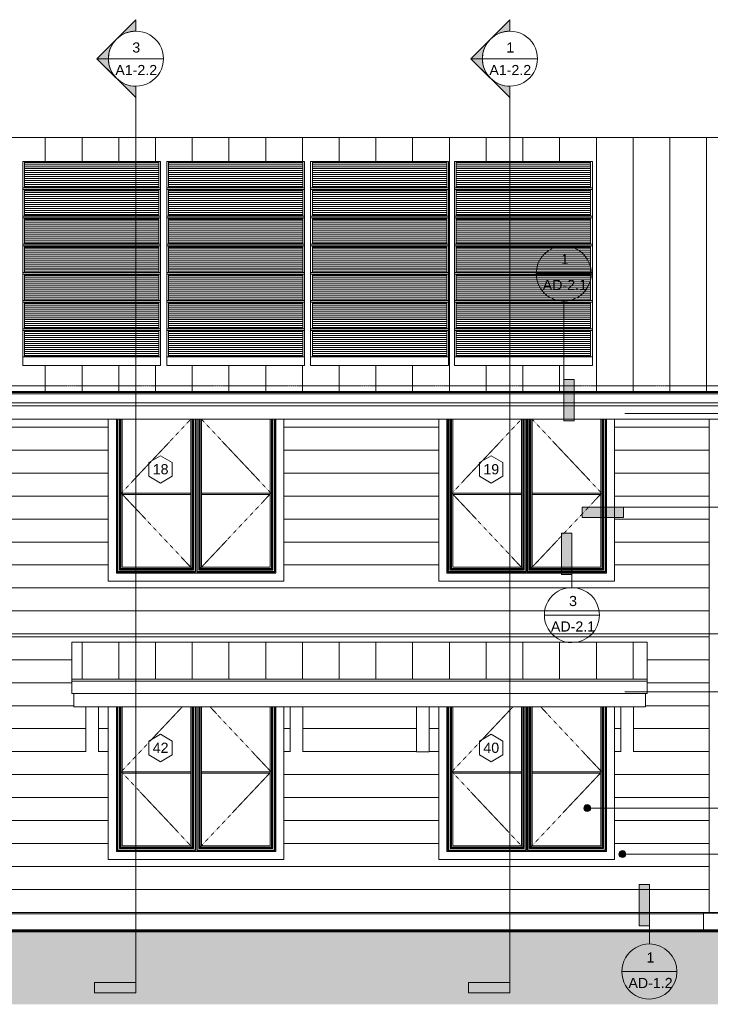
# Model space of a CAD drawing. Header units: inches. Extents: x -676 to 164, y -40 to 406.
# Tile 2 of 3: x -347 to -46, y -40 to 389. Entities that reach past the tile are written whole.
import ezdxf

# ---------------------------------------------------------------- set-up
doc = ezdxf.new("R2010")
doc.units = ezdxf.units.IN
doc.header["$MEASUREMENT"] = 0
doc.linetypes.add('Dash 1_16_', pattern=[0.12499999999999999, 0.06249999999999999, -0.06249999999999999])
doc.linetypes.add('Grid Line 1_2_', pattern=[0.8749999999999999, 0.4999999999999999, -0.125, 0.125, -0.125])
for name, color, linetype, lineweight in [('A-ANNO-DIMS', 1, 'Continuous', 9), ('A-ANNO-DIMS-48', 1, 'Continuous', 9), ('A-ANNO-NOTE', 2, 'Continuous', 9), ('A-ANNO-SYMB', 6, 'Continuous', 9), ('A-DETL', 5, 'Continuous', 9), ('A-DETL-GENF', 3, 'Continuous', 9), ('A-EQPM', 6, 'Continuous', 9), ('A-FLOR-LEVL', 6, 'Continuous', 9), ('A-FLOR-OTLN', 6, 'Continuous', 18), ('A-GENM', 6, 'Continuous', 9), ('A-GLAZ', 6, 'Continuous', 18), ('A-GLAZ-IDEN', 6, 'Continuous', 9), ('A-ROOF', 4, 'Continuous', 18), ('A-ROOF-OTLN', 4, 'Continuous', 9), ('A-ROOF-PATT', 8, 'Continuous', 18), ('A-WALL', 2, 'Continuous', 18), ('A-WALL-MBNI', 2, 'Continuous', 18), ('A-WALL-PATT', 2, 'Continuous', 18), ('S-FNDN-FTNG', 4, 'Continuous', 18)]:
    doc.layers.add(name, color=color, linetype=linetype, lineweight=lineweight)
doc.styles.add('Arial_1', font='arial.ttf', dxfattribs={"height": 4.42589820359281})
doc.styles.add('Arial_2', font='arial.ttf', dxfattribs={"width": 0.9, "height": 4.425898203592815})
doc.dimstyles.new('Linear_-_3_32__Arial_2', dxfattribs={"dimscale": 12, "dimtxt": 4.5, "dimasz": 0.3125000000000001, "dimexe": 0.375, "dimexo": 0.3750000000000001, "dimgap": 0.06250000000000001, "dimtad": 1, "dimdec": 3, "dimrnd": 0.125, "dimzin": 3, "dimdsep": 46, "dimlunit": 4, "dimtxsty": 'Arial_2', "dimblk1": 'OBLIQUE', "dimblk2": 'OBLIQUE', "dimsah": 1, "dimcen": 0.09, "dimdle": 0.375, "dimazin": 0, "dimtfac": 1, "dimtdec": 3, "dimtix": 1, "dimtmove": 0, "dimatfit": 3, "dimfxl": 1, "dimtvp": 1, "dimfrac": 2, "dimtolj": 1, "dimtzin": 0, "dimarcsym": 2})
pattern_1 = [(0, (-46.724, 0), (0, 10), [])]
pattern_2 = [(0, (-517.849, 121.25), (0, 10), [])]

# ---------------------------------------------------------------- blocks, each defined once
blk = doc.blocks.new('Double Casement - _2_211510CS-2775949-Exterior South Elevation')
at = {"layer": 'A-GENM'}
for p, q in [((-446.4701363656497, 182.499999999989), (-416.6431363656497, 182.499999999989)), ((-411.9291363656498, 182.499999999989), (-382.1021363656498, 182.499999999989))]:
    blk.add_line(p, q, dxfattribs=at)
at = {"layer": 'A-GLAZ'}
for p, q in [((-452.5361363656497, 214.7812499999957), (-452.5361363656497, 144.25)), ((-449.0361363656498, 147.75), (-449.0361363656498, 214.7812499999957)), ((-448.6067523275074, 214.7812499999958), (-448.6067523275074, 148.1793840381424)), ((-448.466533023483, 148.3196033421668), (-448.466533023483, 214.7812499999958)), ((-448.3763867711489, 148.4097495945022), (-448.3763867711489, 214.7812499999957)), ((-447.7201373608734, 214.7812499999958), (-447.7201373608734, 149.0659990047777)), ((-447.3451359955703, 149.4410003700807), (-447.3451359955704, 214.7812499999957)), ((-447.0951368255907, 214.7812499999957), (-447.0951368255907, 149.6909995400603)), ((-446.4701363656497, 214.683999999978), (-446.4701363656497, 150.3160000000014)), ((-416.6431363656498, 214.683999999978), (-446.4701363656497, 214.683999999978)), ((-416.6431363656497, 150.3160000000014), (-416.6431363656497, 214.683999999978)), ((-416.0181359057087, 149.6909995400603), (-416.0181359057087, 214.7812499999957)), ((-415.7681367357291, 214.7812499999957), (-415.7681367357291, 149.4410003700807)), ((-415.393135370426, 149.0659990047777), (-415.393135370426, 214.7812499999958)), ((-414.7368859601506, 214.7812499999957), (-414.7368859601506, 148.4097495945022)), ((-414.6707397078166, 214.7812499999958), (-414.6707397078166, 148.3196033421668)), ((-414.5305204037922, 148.1793840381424), (-414.5305204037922, 214.7812499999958)), ((-414.0417523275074, 148.1793840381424), (-414.0417523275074, 214.7812499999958)), ((-413.901533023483, 148.3196033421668), (-413.901533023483, 214.7812499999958)), ((-413.8353867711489, 148.4097495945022), (-413.8353867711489, 214.7812499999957)), ((-413.1791373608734, 214.7812499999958), (-413.1791373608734, 149.0659990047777)), ((-412.8041359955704, 149.4410003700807), (-412.8041359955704, 214.7812499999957)), ((-412.5541368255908, 214.7812499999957), (-412.5541368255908, 149.6909995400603)), ((-411.9291363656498, 214.683999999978), (-411.9291363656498, 150.3160000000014)), ((-382.1021363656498, 214.6839999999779), (-411.9291363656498, 214.6839999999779)), ((-382.1021363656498, 150.3160000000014), (-382.1021363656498, 214.683999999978)), ((-381.4771359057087, 149.6909995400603), (-381.4771359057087, 214.7812499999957)), ((-381.2271367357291, 214.7812499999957), (-381.2271367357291, 149.4410003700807)), ((-380.8521353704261, 149.0659990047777), (-380.8521353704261, 214.7812499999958)), ((-380.1958859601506, 214.7812499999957), (-380.1958859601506, 148.4097495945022)), ((-380.1057397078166, 214.7812499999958), (-380.1057397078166, 148.3196033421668)), ((-379.9655204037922, 214.7812499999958), (-379.9655204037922, 148.1793840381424)), ((-379.5361363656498, 214.7812499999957), (-379.5361363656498, 147.75)), ((-376.0361363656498, 144.25), (-376.0361363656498, 214.7812499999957)), ((-446.4701363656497, 150.3160000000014), (-416.6431363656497, 150.3160000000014)), ((-411.9291363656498, 150.3160000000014), (-382.1021363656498, 150.3160000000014)), ((-379.5361363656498, 147.75), (-449.0361363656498, 147.75)), ((-448.466533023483, 148.3196033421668), (-448.6067523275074, 148.1793840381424)), ((-448.6067523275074, 148.1793840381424), (-414.5305204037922, 148.1793840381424)), ((-414.6707397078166, 148.3196033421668), (-448.466533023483, 148.3196033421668)), ((-414.7368859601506, 148.4097495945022), (-448.3763867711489, 148.4097495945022)), ((-447.3451359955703, 149.4410003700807), (-447.7201373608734, 149.0659990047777)), ((-447.7201373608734, 149.0659990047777), (-415.393135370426, 149.0659990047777)), ((-415.7681367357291, 149.4410003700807), (-447.3451359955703, 149.4410003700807)), ((-447.0951368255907, 149.6909995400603), (-416.0181359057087, 149.6909995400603)), ((-415.7681367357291, 149.4410003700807), (-415.3931353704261, 149.0659990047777)), ((-414.6707397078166, 148.3196033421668), (-414.5305204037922, 148.1793840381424)), ((-413.901533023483, 148.3196033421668), (-414.0417523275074, 148.1793840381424)), ((-379.9655204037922, 148.1793840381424), (-414.0417523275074, 148.1793840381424)), ((-380.1057397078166, 148.3196033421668), (-413.901533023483, 148.3196033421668)), ((-380.1958859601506, 148.4097495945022), (-413.8353867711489, 148.4097495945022)), ((-412.8041359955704, 149.4410003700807), (-413.1791373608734, 149.0659990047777)), ((-413.1791373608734, 149.0659990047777), (-380.8521353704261, 149.0659990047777)), ((-381.2271367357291, 149.4410003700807), (-412.8041359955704, 149.4410003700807)), ((-412.5541368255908, 149.6909995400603), (-381.4771359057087, 149.6909995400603)), ((-381.2271367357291, 149.4410003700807), (-380.8521353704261, 149.0659990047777)), ((-380.1057397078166, 148.3196033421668), (-379.9655204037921, 148.1793840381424)), ((-452.5361363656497, 144.25), (-376.0361363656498, 144.25))]:
    blk.add_line(p, q, dxfattribs=at)
at = {"layer": 'A-GLAZ', "linetype": 'Dash 1_16_', "lineweight": 9}
for p, q in [((-416.5504246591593, 214.7812499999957), (-446.8911357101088, 182.4999999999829)), ((-381.6811370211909, 182.4999999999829), (-412.0218480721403, 214.7812499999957)), ((-446.8911357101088, 182.4999999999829), (-416.2461370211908, 149.8950006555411)), ((-412.3261357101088, 149.8950006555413), (-381.6811370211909, 182.4999999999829))]:
    blk.add_line(p, q, dxfattribs=at)
blk = doc.blocks.new('Double Casement - _2_211510CS-V1-Exterior South Elevation')
at = {"layer": 'A-GENM'}
for p, q in [((-158.4701363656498, 61.24999999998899), (-128.6431363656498, 61.24999999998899)), ((-123.9291363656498, 61.24999999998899), (-94.10213636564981, 61.24999999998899))]:
    blk.add_line(p, q, dxfattribs=at)
at = {"layer": 'A-GLAZ'}
for p, q in [((-164.5361363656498, 89.49604072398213), (-164.5361363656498, 23.00000000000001)), ((-161.0361363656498, 26.5), (-161.0361363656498, 89.49604072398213)), ((-160.6067523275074, 89.49604072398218), (-160.6067523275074, 26.9293840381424)), ((-160.466533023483, 27.06960334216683), (-160.466533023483, 89.49604072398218)), ((-160.3763867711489, 27.15974959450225), (-160.3763867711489, 89.49604072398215)), ((-159.7201373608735, 89.49604072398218), (-159.7201373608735, 27.8159990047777)), ((-159.3451359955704, 28.19100037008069), (-159.3451359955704, 89.49604072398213)), ((-159.0951368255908, 89.49604072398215), (-159.0951368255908, 28.44099954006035)), ((-158.4701363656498, 89.49604072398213), (-158.4701363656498, 29.06600000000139)), ((-128.6431363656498, 29.06600000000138), (-128.6431363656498, 89.49604072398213)), ((-128.0181359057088, 28.44099954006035), (-128.0181359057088, 89.49604072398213)), ((-127.7681367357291, 89.49604072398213), (-127.7681367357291, 28.19100037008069)), ((-127.3931353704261, 27.8159990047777), (-127.3931353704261, 89.49604072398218)), ((-126.7368859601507, 89.49604072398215), (-126.7368859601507, 27.15974959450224)), ((-126.6707397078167, 89.49604072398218), (-126.6707397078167, 27.06960334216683)), ((-126.5305204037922, 26.92938403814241), (-126.5305204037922, 89.49604072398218)), ((-126.0417523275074, 26.92938403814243), (-126.0417523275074, 89.49604072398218)), ((-125.901533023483, 27.06960334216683), (-125.901533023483, 89.49604072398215)), ((-125.835386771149, 27.15974959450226), (-125.835386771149, 89.49604072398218)), ((-125.1791373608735, 89.49604072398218), (-125.1791373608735, 27.8159990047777)), ((-124.8041359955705, 28.1910003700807), (-124.8041359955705, 89.49604072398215)), ((-124.5541368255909, 89.49604072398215), (-124.5541368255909, 28.44099954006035)), ((-123.9291363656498, 89.49604072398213), (-123.9291363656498, 29.06600000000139)), ((-94.10213636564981, 29.06600000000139), (-94.10213636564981, 89.49604072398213)), ((-93.47713590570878, 28.44099954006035), (-93.47713590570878, 89.49604072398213)), ((-93.22713673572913, 89.49604072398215), (-93.22713673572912, 28.19100037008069)), ((-92.85213537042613, 27.8159990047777), (-92.85213537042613, 89.49604072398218)), ((-92.19588596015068, 89.49604072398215), (-92.19588596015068, 27.15974959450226)), ((-92.10573970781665, 89.49604072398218), (-92.10573970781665, 27.06960334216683)), ((-91.96552040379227, 89.49604072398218), (-91.96552040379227, 26.92938403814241)), ((-91.53613636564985, 89.49604072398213), (-91.53613636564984, 26.5)), ((-88.03613636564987, 23.00000000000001), (-88.03613636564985, 89.49604072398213)), ((-91.53613636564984, 26.5), (-161.0361363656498, 26.5)), ((-160.466533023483, 27.06960334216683), (-160.6067523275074, 26.92938403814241)), ((-160.6067523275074, 26.92938403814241), (-126.5305204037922, 26.92938403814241)), ((-126.6707397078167, 27.06960334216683), (-160.466533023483, 27.06960334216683)), ((-126.7368859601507, 27.15974959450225), (-160.3763867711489, 27.15974959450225)), ((-159.3451359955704, 28.19100037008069), (-159.7201373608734, 27.81599900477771)), ((-159.7201373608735, 27.8159990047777), (-127.3931353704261, 27.8159990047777)), ((-127.7681367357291, 28.19100037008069), (-159.3451359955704, 28.19100037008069)), ((-159.0951368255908, 28.44099954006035), (-128.0181359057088, 28.44099954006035)), ((-158.4701363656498, 29.06600000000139), (-128.6431363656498, 29.06600000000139)), ((-127.7681367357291, 28.19100037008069), (-127.3931353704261, 27.81599900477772)), ((-126.6707397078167, 27.06960334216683), (-126.5305204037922, 26.92938403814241)), ((-125.901533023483, 27.06960334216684), (-126.0417523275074, 26.92938403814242)), ((-91.96552040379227, 26.92938403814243), (-126.0417523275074, 26.92938403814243)), ((-92.10573970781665, 27.06960334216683), (-125.901533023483, 27.06960334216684)), ((-92.19588596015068, 27.15974959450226), (-125.835386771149, 27.15974959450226)), ((-124.8041359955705, 28.1910003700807), (-125.1791373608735, 27.81599900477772)), ((-125.1791373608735, 27.8159990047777), (-92.85213537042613, 27.8159990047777)), ((-93.22713673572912, 28.1910003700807), (-124.8041359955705, 28.1910003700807)), ((-124.5541368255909, 28.44099954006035), (-93.47713590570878, 28.44099954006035)), ((-123.9291363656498, 29.06600000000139), (-94.10213636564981, 29.06600000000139)), ((-93.22713673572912, 28.1910003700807), (-92.85213537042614, 27.81599900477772)), ((-92.10573970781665, 27.06960334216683), (-91.96552040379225, 26.92938403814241)), ((-164.5361363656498, 23.00000000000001), (-88.03613636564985, 23.00000000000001))]:
    blk.add_line(p, q, dxfattribs=at)
at = {"layer": 'A-GLAZ', "linetype": 'Dash 1_16_', "lineweight": 9}
for p, q in [((-132.3430633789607, 89.49604072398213), (-158.8911357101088, 61.24999999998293)), ((-93.68113702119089, 61.24999999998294), (-120.2292093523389, 89.49604072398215)), ((-158.8911357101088, 61.24999999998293), (-128.2461370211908, 28.64500065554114)), ((-124.3261357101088, 28.64500065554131), (-93.68113702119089, 61.24999999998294))]:
    blk.add_line(p, q, dxfattribs=at)
blk = doc.blocks.new('Roof _1_70 - Roof _1_-584043-Exterior South Elevation')
at = {"layer": 'A-ROOF'}
for p, q in [((-174.3486363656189, 69.87179487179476), (-174.3486363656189, 89.49604072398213)), ((-168.848636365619, 89.49604072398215), (-168.8486363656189, 69.87179487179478))]:
    blk.add_line(p, q, dxfattribs=at)
blk = doc.blocks.new('House Slab Perimeter Insulation - House Slab Perimeter Insulation-2402339-Exterior South Elevation')
at = {"layer": 'S-FNDN-FTNG'}
for p, q in [((-524.28613636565, -0.5358983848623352), (-522.2861363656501, -9.825473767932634e-14)), ((-524.28613636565, -7.999999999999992), (-524.28613636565, -0.5358983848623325)), ((-49.28613636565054, -0.5358983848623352), (-524.28613636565, -0.5358983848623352)), ((-40.28613636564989, -0.5358983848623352), (-42.28613636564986, -9.392486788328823e-14)), ((-40.28613636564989, -0.5358983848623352), (-41.24679265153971, -0.5358983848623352)), ((-40.28613636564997, -0.5690789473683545), (-40.28613636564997, -0.5358983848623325))]:
    blk.add_line(p, q, dxfattribs=at)
blk = doc.blocks.new('Solar Panel - 30_ x 60_-2671283-Exterior South Elevation')
at = {"layer": 'A-EQPM'}
h = blk.add_hatch(dxfattribs=at)
h.set_pattern_fill('FP_7', color=256, style=0, pattern_type=2)
h.set_pattern_definition([(180, (-411.161, 314.279), (-1.059319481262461e-16, -0.865), [])])
h.paths.add_polyline_path([(-440.4111363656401, 315.6635195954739), (-411.9111363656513, 315.6635195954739), (-411.911136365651, 326.3942888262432), (-470.4111363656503, 326.3942888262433), (-470.4111363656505, 315.6635195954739), (-456.8506296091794, 315.6635195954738)], flags=0)
for p, q in [((-411.1611363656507, 326.9135195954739), (-471.1611363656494, 326.9135195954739)), ((-471.1611363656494, 326.9135195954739), (-471.1611363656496, 315.3750580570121)), ((-470.41113636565, 315.6635195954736), (-470.4111363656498, 326.6250580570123)), ((-470.4111363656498, 326.6250580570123), (-411.9111363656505, 326.6250580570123)), ((-411.9111363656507, 326.3942888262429), (-470.4111363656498, 326.394288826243)), ((-411.9111363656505, 326.6250580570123), (-411.9111363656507, 315.6635195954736)), ((-411.1611363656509, 315.375058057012), (-411.1611363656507, 326.9135195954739)), ((-471.1611363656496, 315.3750580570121), (-411.1611363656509, 315.375058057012)), ((-471.1611363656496, 315.3750580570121), (-471.1611363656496, 314.6539042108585)), ((-411.9111363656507, 315.6635195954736), (-470.41113636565, 315.6635195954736)), ((-411.1611363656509, 314.6539042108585), (-411.1611363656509, 315.375058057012))]:
    blk.add_line(p, q, dxfattribs=at)
blk = doc.blocks.new('Solar Panel - 30_ x 60_-V3-Exterior South Elevation')
at = {"layer": 'A-EQPM'}
h = blk.add_hatch(dxfattribs=at)
h.set_pattern_fill('FP_8', color=256, style=0, pattern_type=2)
h.set_pattern_definition([(180, (-411.161, 240.721), (-1.059319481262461e-16, -0.865), [])])
h.paths.add_polyline_path([(-470.4111363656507, 242.1058272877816), (-411.9111363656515, 242.1058272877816), (-411.9111363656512, 252.8365965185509), (-470.4111363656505, 252.8365965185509)], flags=0)
for p, q in [((-411.1611363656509, 253.3558272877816), (-471.1611363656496, 253.3558272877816)), ((-471.1611363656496, 253.3558272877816), (-471.1611363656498, 241.8173657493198)), ((-470.4111363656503, 242.1058272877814), (-470.41113636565, 253.0673657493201)), ((-470.41113636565, 253.0673657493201), (-411.9111363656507, 253.06736574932)), ((-411.9111363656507, 253.06736574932), (-411.911136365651, 242.1058272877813)), ((-411.1611363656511, 241.8173657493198), (-411.1611363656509, 253.3558272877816)), ((-411.9111363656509, 252.8365965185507), (-470.41113636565, 252.8365965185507)), ((-471.1611363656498, 241.8173657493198), (-411.1611363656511, 241.8173657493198)), ((-471.1611363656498, 241.8173657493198), (-471.1611363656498, 238.1250580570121)), ((-411.911136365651, 242.1058272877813), (-470.4111363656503, 242.1058272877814)), ((-411.1611363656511, 238.125058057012), (-411.1611363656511, 241.8173657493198)), ((-411.1611363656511, 238.125058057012), (-471.1611363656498, 238.1250580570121))]:
    blk.add_line(p, q, dxfattribs=at)
blk = doc.blocks.new('Roof _1_1 - Roof _1_-3132054-Exterior South Elevation')
at = {"layer": 'A-ROOF'}
for p, q in [((-229.3486363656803, 69.87179487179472), (-229.3486363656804, 89.49604072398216)), ((-223.8486363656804, 89.49604072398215), (-223.8486363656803, 69.87179487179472))]:
    blk.add_line(p, q, dxfattribs=at)
blk = doc.blocks.new('Roof _1_2 - Roof _1_-3132077-Exterior South Elevation')
at = {"layer": 'A-ROOF'}
for p, q in [((-318.3486363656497, 69.87179487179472), (-318.3486363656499, 89.49604072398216)), ((-312.8486363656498, 89.49604072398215), (-312.8486363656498, 69.87179487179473))]:
    blk.add_line(p, q, dxfattribs=at)
blk = doc.blocks.new('Roof _1_3 - Roof _1_-3132102-Exterior South Elevation')
at = {"layer": 'A-ROOF'}
for p, q in [((-85.34863636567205, 69.8717948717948), (-85.34863636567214, 89.49604072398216)), ((-79.84863636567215, 89.49604072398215), (-79.84863636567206, 69.87179487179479))]:
    blk.add_line(p, q, dxfattribs=at)
blk = doc.blocks.new('Section - 3_32_ x 3_8_-54337-Exterior South Elevation')
at = {"layer": 'A-ANNO-SYMB'}
blk.add_hatch(color=256, dxfattribs=at).paths.add_polyline_path([(-151.6273291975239, -30.48114813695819), (-133.6273291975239, -30.48114813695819), (-133.6273291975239, -34.98114813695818), (-151.6273291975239, -34.98114813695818)], flags=0)
for p, q in [((-151.6273291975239, -30.48114813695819), (-151.6273291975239, -34.98114813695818)), ((-133.6273291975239, -30.48114813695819), (-151.6273291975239, -30.48114813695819)), ((-133.6273291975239, -34.98114813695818), (-133.6273291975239, -30.48114813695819)), ((-151.6273291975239, -34.98114813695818), (-133.6273291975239, -34.98114813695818))]:
    blk.add_line(p, q, dxfattribs=at)
blk = doc.blocks.new('Section - Section Head - Filled-22785-Exterior South Elevation')
at = {"layer": 'A-ANNO-SYMB'}
h = blk.add_hatch(color=256, dxfattribs=at)
edge = h.paths.add_edge_path(flags=0)
edge.add_arc((-133.6273291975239, 371.6716747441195), 12.01561779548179, 89.99999999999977, 132.0783950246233, ccw=False)
edge.add_line((-133.6273291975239, 383.6872925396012), (-133.6273291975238, 388.6422374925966))
edge.add_line((-133.6273291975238, 388.6422374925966), (-141.6795568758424, 380.5900098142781))
h = blk.add_hatch(color=256, dxfattribs=at)
edge = h.paths.add_edge_path(flags=0)
edge.add_line((-142.1126105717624, 380.156956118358), (-150.597891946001, 371.6716747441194))
edge.add_line((-150.597891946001, 371.6716747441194), (-145.6273291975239, 371.6716747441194))
edge.add_arc((-133.6273291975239, 371.6716747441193), 12.00000000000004, 134.9999999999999, 179.9999999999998, ccw=False)
h = blk.add_hatch(color=256, dxfattribs=at)
edge = h.paths.add_edge_path(flags=0)
edge.add_arc((-133.6273291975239, 371.6716747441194), 11.99999999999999, 179.9999999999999, 224.9999999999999, ccw=False)
edge.add_line((-145.6273291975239, 371.6716747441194), (-150.597891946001, 371.6716747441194))
edge.add_line((-150.597891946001, 371.6716747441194), (-142.1126105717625, 363.1863933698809))
h = blk.add_hatch(color=256, dxfattribs=at)
edge = h.paths.add_edge_path(flags=0)
edge.add_line((-141.6795568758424, 362.7533396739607), (-133.6273291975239, 354.7011119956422))
edge.add_line((-133.6273291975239, 354.7011119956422), (-133.6273291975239, 359.6560569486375))
edge.add_arc((-133.6273291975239, 371.6716747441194), 12.01561779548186, 227.9216049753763, 269.9999999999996, ccw=False)
for p, q in [((-150.597891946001, 371.6716747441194), (-133.6273291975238, 388.6422374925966)), ((-141.6795568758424, 380.5900098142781), (-133.6273291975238, 388.6422374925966)), ((-133.6273291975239, 383.6716747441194), (-133.6273291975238, 388.6422374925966)), ((-133.6273291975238, 388.6422374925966), (-133.6273291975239, 383.6872925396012)), ((-150.597891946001, 371.6716747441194), (-142.1126105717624, 380.156956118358)), ((-150.597891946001, 371.6716747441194), (-133.6273291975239, 354.7011119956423)), ((-145.6273291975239, 371.6716747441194), (-150.597891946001, 371.6716747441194)), ((-142.1126105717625, 363.1863933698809), (-150.597891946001, 371.6716747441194)), ((-150.597891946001, 371.6716747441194), (-145.6273291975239, 371.6716747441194)), ((-133.6273291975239, 354.7011119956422), (-141.6795568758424, 362.7533396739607)), ((-133.6273291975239, 359.6716747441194), (-133.6273291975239, 354.7011119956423)), ((-133.6273291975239, 359.6560569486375), (-133.6273291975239, 354.7011119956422))]:
    blk.add_line(p, q, dxfattribs=at)
for centre, radius, start, end in [((-133.6273291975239, 371.6716747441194), 12, 90, 269.9999999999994), ((-133.6273291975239, 371.6716747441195), 12.01561779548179, 89.99999999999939, 132.078395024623), ((-133.6273291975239, 371.6716747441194), 12.00000000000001, 269.9999999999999, 90), ((-133.6273291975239, 371.6716747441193), 12.00000000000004, 134.9999999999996, 179.9999999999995), ((-133.6273291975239, 371.6716747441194), 11.99999999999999, 179.9999999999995, 224.9999999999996), ((-133.6273291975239, 371.6716747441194), 12.01561779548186, 227.921604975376, 269.9999999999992)]:
    blk.add_arc(centre, radius, start, end, dxfattribs=at)
blk = doc.blocks.new('Drafting View - 3_8_ x 3_32_-55629-Exterior South Elevation')
at = {"layer": 'A-ANNO-SYMB'}
blk.add_hatch(color=256, dxfattribs=at).paths.add_polyline_path([(-105.6988303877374, 232.0300363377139), (-110.1988303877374, 232.0300363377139), (-110.1988303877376, 214.0300363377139), (-105.6988303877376, 214.0300363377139)], flags=0)
for p, q in [((-110.1988303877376, 214.0300363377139), (-110.1988303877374, 232.0300363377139)), ((-110.1988303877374, 232.0300363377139), (-105.6988303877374, 232.0300363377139)), ((-105.6988303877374, 232.0300363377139), (-105.6988303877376, 214.0300363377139)), ((-105.6988303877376, 214.0300363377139), (-110.1988303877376, 214.0300363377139))]:
    blk.add_line(p, q, dxfattribs=at)
blk = doc.blocks.new('Drafting View - Section Head - no arrow-55309-Exterior South Elevation')
at = {"layer": 'A-ANNO-SYMB'}
for radius, start, end in [(12, 89.99999999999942, 269.999999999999), (11.99999999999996, 269.999999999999, 89.9999999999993)]:
    blk.add_arc((-110.1988303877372, 278.140304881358), radius, start, end, dxfattribs=at)
blk = doc.blocks.new('DIMBLOCK1-Exterior South Elevation')
at = {"layer": 'A-ANNO-DIMS-48', "lineweight": 50, "transparency": 16777216}
for p, q in [((63.63460671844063, 217.2499999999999), (61.75960671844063, 219.1249999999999)), ((63.63460671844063, 217.2499999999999), (65.50960671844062, 215.3749999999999)), ((63.63460671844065, 121.2500000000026), (61.75960671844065, 123.1250000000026)), ((63.63460671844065, 121.2500000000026), (65.50960671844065, 119.3750000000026))]:
    blk.add_line(p, q, dxfattribs=at)
at = {"layer": 'A-ANNO-DIMS-48', "transparency": 16777216}
for p, q in [((63.63460671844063, 221.7499999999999), (63.63460671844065, 116.7500000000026)), ((-83.5365300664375, 217.2499999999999), (68.13460671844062, 217.2499999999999)), ((63.63460671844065, 217.2499999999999), (-83.5365300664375, 217.2499999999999)), ((61.78625714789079, 121.2500000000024), (68.13460671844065, 121.2500000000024)), ((63.63460671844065, 121.2500000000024), (61.7862571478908, 121.2500000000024))]:
    blk.add_line(p, q, dxfattribs=at)
at = {"layer": 'A-ANNO-DIMS-48', "color": 0, "transparency": 16777216, "insert": (57.14332389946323, 163.8153846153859), "char_height": 4.425898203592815, "width": 13.04307692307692, "attachment_point": 1, "rotation": 90, "line_spacing_factor": 0.9385317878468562, "style": 'Arial_2'}
blk.add_mtext('8\'-0"', dxfattribs=at)
blk = doc.blocks.new('_Oblique')
at = {"color": 0, "linetype": 'ByBlock', "lineweight": -2}
blk.add_line((-0.5, -0.5), (0.5, 0.5), dxfattribs=at)
blk = doc.blocks.new('DIMBLOCK9-Exterior South Elevation')
at = {"layer": 'A-ANNO-DIMS-48', "transparency": 16777216}
for p, q in [((76.28325524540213, 100.4999999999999), (76.28325524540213, -4.499999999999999)), ((-83.53613636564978, 95.9999999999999), (80.78325524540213, 95.9999999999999)), ((76.28325524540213, 95.9999999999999), (-83.53613636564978, 95.9999999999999)), ((74.43490567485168, 0), (80.78325524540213, 0)), ((76.28325524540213, 0), (74.43490567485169, 0))]:
    blk.add_line(p, q, dxfattribs=at)
at = {"layer": 'A-ANNO-DIMS-48', "lineweight": 50, "transparency": 16777216}
for p, q in [((76.28325524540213, 95.9999999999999), (74.40825524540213, 97.8749999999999)), ((76.28325524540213, 95.9999999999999), (78.15825524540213, 94.1249999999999)), ((76.28325524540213, 0), (74.40825524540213, 1.875000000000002)), ((76.28325524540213, 0), (78.15825524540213, -1.875000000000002))]:
    blk.add_line(p, q, dxfattribs=at)
at = {"layer": 'A-ANNO-DIMS-48', "color": 0, "transparency": 16777216, "insert": (69.7919724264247, 21.17307692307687), "char_height": 4.425898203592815, "width": 64.38461538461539, "attachment_point": 1, "rotation": 90, "line_spacing_factor": 0.9385317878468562, "style": 'Arial_2'}
blk.add_mtext('8\'-0" BOT. WIN. HDR.', dxfattribs=at)
blk = doc.blocks.new('Window Tag - Window Tag-41068-Exterior South Elevation')
at = {"layer": 'A-GLAZ-IDEN'}
for p, q in [((-429.797844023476, 198.8477716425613), (-434.9397104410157, 195.8200178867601)), ((-429.797844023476, 198.8477716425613), (-424.6621031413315, 195.8224147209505)), ((-434.9397104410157, 195.8200178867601), (-434.9397104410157, 189.8767369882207)), ((-424.6621031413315, 195.8224147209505), (-424.6621031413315, 189.8528536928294)), ((-434.9397104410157, 189.8767369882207), (-429.7978440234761, 186.8477716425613)), ((-429.797844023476, 186.8477716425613), (-424.6621031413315, 189.8528536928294))]:
    blk.add_line(p, q, dxfattribs=at)

msp = doc.modelspace()

# ---------------------------------------------------------------- hatches: boundary and pattern name
at = {"layer": 'A-ANNO-NOTE'}
h = msp.add_hatch(color=256, dxfattribs=at)
edge = h.paths.add_edge_path(flags=0)
edge.add_arc((-99.92173961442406, 45.42440880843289), 1.5, 0, 360)
h = msp.add_hatch(color=256, dxfattribs=at)
edge = h.paths.add_edge_path(flags=0)
edge.add_arc((-84.65770744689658, 25.43145481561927), 1.5, 0, 360)
at = {"layer": 'A-DETL-GENF'}
msp.add_hatch(color=9, dxfattribs=at).paths.add_polyline_path([(-363.7011366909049, -39.99062641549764), (90.32347636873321, -39.99062641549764), (90.32347636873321, -7.999999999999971), (-643.1496154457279, -7.999999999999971), (-643.1496154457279, -39.99062641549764), (-410.275883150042, -39.99062641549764)], flags=0)
at = {"layer": 'A-ROOF-PATT', "lineweight": 9}
h = msp.add_hatch(dxfattribs=at)
h.set_pattern_fill('FP_4', color=256, style=0, pattern_type=2)
h.set_pattern_definition([(90, (0, 286.572), (-16, 9.797174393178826e-16), [])])
h.paths.add_polyline_path([(-526.1611363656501, 226.828124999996), (-38.41113636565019, 226.828124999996), (-38.41113636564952, 337.4010416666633), (-526.1611363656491, 337.4010416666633), (-526.16113636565, 239.7775383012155)], flags=0)
h.paths.add_polyline_path([(-433.5632563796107, 238.1250580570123), (-471.1611363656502, 238.1250580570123), (-471.1611363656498, 326.9135195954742), (-411.1611363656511, 326.9135195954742), (-411.1611363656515, 238.1250580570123)], flags=0)
h.paths.add_polyline_path([(-408.4736363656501, 238.1250580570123), (-408.4736363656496, 326.9135195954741), (-348.4736363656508, 326.9135195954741), (-348.4736363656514, 238.1250580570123), (-386.9885099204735, 238.1250580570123)], flags=0)
h.paths.add_polyline_path([(-317.1263902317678, 238.1250580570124), (-345.7861363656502, 238.1250580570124), (-345.7861363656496, 326.9135195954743), (-285.7861363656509, 326.9135195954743), (-285.7861363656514, 238.1250580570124), (-293.8390170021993, 238.1250580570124)], flags=0)
h.paths.add_polyline_path([(-283.09863636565, 238.1250580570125), (-283.0986363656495, 326.9135195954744), (-223.0986363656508, 326.9135195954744), (-223.0986363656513, 238.1250580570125), (-270.5516437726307, 238.1250580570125)], flags=0)
h.paths.add_polyline_path([(-220.41113636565, 238.1250580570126), (-220.4111363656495, 326.9135195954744), (-160.4111363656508, 326.9135195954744), (-160.4111363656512, 238.1250580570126), (-177.4021508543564, 238.1250580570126)], flags=0)
h.paths.add_polyline_path([(-97.72363636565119, 238.1250580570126), (-157.7236363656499, 238.1250580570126), (-157.7236363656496, 326.9135195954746), (-97.72363636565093, 326.9135195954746), (-97.72363636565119, 239.7775383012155)], flags=0)
h = msp.add_hatch(dxfattribs=at)
h.set_pattern_fill('FP_10', color=256, style=0, pattern_type=2)
h.set_pattern_definition([(90, (0, 182.839), (-16, 9.797174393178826e-16), [])])
h.paths.add_polyline_path([(-177.4021508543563, 101.5429157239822), (-73.84863636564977, 101.5429157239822), (-73.84863636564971, 117.5989583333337), (-324.3486363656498, 117.598958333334), (-324.3486363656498, 101.5429157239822), (-223.9768973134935, 101.5429157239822)], flags=0)
at = {"layer": 'A-WALL-PATT', "lineweight": 9}
h = msp.add_hatch(dxfattribs=at)
h.set_pattern_fill('FP_3', color=256, style=0, pattern_type=2)
h.set_pattern_definition(pattern_2)
h.paths.add_polyline_path([(-512.5361363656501, 121.2500000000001), (-52.03613636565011, 121.2500000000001), (-52.03613636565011, 214.781249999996), (-88.03653006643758, 214.781249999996), (-88.03653006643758, 144.2500000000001), (-164.5365300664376, 144.2500000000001), (-164.5365300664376, 214.781249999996), (-232.0361363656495, 214.781249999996), (-232.0361363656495, 144.2500000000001), (-308.5361363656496, 144.2500000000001), (-308.5361363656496, 214.781249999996), (-376.03613636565, 214.781249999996), (-376.03613636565, 144.2500000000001), (-452.5361363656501, 144.2500000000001), (-452.5361363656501, 214.781249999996), (-512.5361363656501, 214.781249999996), (-512.5361363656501, 136.6876252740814)], flags=0)
h = msp.add_hatch(dxfattribs=at)
h.set_pattern_fill('FP_3', color=256, style=0, pattern_type=2)
h.set_pattern_definition(pattern_2)
h.paths.add_polyline_path([(-52.03613636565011, 121.2500000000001), (-46.91113636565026, 121.2500000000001), (-46.91113636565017, 214.781249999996), (-52.03613636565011, 214.781249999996), (-52.03613636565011, 123.8013861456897)], flags=0)
h = msp.add_hatch(dxfattribs=at)
h.set_pattern_fill('FP_1', color=256, style=0, pattern_type=2)
h.set_pattern_definition(pattern_1)
h.paths.add_polyline_path([(-512.5361363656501, 0), (-52.03613636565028, 0), (-52.03613636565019, 121.2500000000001), (-512.5361363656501, 121.2500000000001), (-512.5361363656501, 7.825233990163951)], flags=0)
h.paths.add_polyline_path([(-305.4827036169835, 23.00000000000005), (-308.5361363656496, 23.00000000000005), (-308.5361363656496, 89.49604072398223), (-312.84863636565, 89.49604072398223), (-312.84863636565, 69.87179487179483), (-318.3486363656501, 69.87179487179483), (-318.3486363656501, 89.49604072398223), (-323.5986363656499, 89.49604072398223), (-323.5986363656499, 95.24604072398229), (-324.3486363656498, 95.24604072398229), (-324.3486363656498, 117.5989583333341), (-73.84863636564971, 117.5989583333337), (-73.84863636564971, 95.24604072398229), (-74.59863636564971, 95.24604072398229), (-74.59863636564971, 89.49604072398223), (-79.84863636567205, 89.49604072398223), (-79.84863636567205, 69.87179487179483), (-85.34863636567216, 69.87179487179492), (-85.34863636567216, 89.49604072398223), (-88.03613636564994, 89.49604072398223), (-88.03613636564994, 23.00000000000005), (-164.5361363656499, 23.00000000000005), (-164.5361363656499, 89.49604072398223), (-168.8486363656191, 89.49604072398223), (-168.848636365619, 69.87179487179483), (-174.3486363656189, 69.87179487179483), (-174.3486363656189, 89.49604072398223), (-223.8486363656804, 89.49604072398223), (-223.8486363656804, 69.87179487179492), (-229.3486363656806, 69.87179487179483), (-229.3486363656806, 89.49604072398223), (-232.0361363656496, 89.49604072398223), (-232.0361363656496, 23.00000000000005), (-305.0361363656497, 23.00000000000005)], flags=0)
h = msp.add_hatch(dxfattribs=at)
h.set_pattern_fill('FP_1', color=256, style=0, pattern_type=2)
h.set_pattern_definition(pattern_1)
h.paths.add_polyline_path([(-52.03613636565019, 0), (-46.91113636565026, 0), (-46.91113636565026, 121.2500000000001), (-52.03613636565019, 121.2500000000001), (-52.03613636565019, 7.825233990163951)], flags=0)

# ---------------------------------------------------------------- linework, layer by layer
at = {"layer": 'A-ANNO-NOTE'}
for p, q in [((-99.92173961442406, 45.42440880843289), (-30.7504753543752, 45.42440880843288)), ((-84.65770744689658, 25.43145481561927), (-26.00047535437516, 25.43145481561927))]:
    msp.add_line(p, q, dxfattribs=at)
for centre in [(-99.92173961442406, 45.42440880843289), (-84.65770744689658, 25.43145481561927)]:
    msp.add_circle(centre, 1.5, dxfattribs=at)
at = {"layer": 'A-ANNO-SYMB'}
for p, q in [((-308.5200763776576, 371.6716747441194), (-284.5200763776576, 371.6716747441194)), ((-145.6273291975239, 371.6716747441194), (-121.6273291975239, 371.6716747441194)), ((-296.5200763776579, -30.48114813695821), (-296.5200763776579, 359.6716747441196)), ((-133.627329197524, -30.48114813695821), (-133.627329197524, 359.6716747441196)), ((-122.1988303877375, 278.1403048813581), (-98.19883038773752, 278.1403048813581)), ((-110.1988303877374, 266.1403048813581), (-110.1988303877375, 232.0300363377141)), ((-0.1093515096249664, 176.3977486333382), (-84.20467013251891, 176.3977486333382)), ((-106.6300884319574, 141.4536714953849), (-106.6300884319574, 147.0722016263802)), ((-118.6300884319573, 129.4536714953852), (-94.63008843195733, 129.4536714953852)), ((-72.8771491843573, -13.73405971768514), (-72.8771491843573, -5.85891282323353)), ((-84.87714918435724, -25.73405971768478), (-60.87714918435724, -25.73405971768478))]:
    msp.add_line(p, q, dxfattribs=at)
at = {"layer": 'A-DETL', "lineweight": 18}
for p, q in [((-302.4701363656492, 182.4999999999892), (-272.4801358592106, 182.4999999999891)), ((-302.4701363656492, 181.8749999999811), (-272.6431363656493, 181.8749999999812)), ((-267.9291363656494, 182.4999999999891), (-238.1021363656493, 182.499999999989)), ((-267.9291363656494, 181.874999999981), (-238.1021363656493, 181.8749999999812)), ((-158.4705300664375, 182.4999999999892), (-128.4805295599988, 182.4999999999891)), ((-158.4705300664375, 181.8749999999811), (-128.4805295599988, 181.8749999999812)), ((-123.9295300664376, 182.4999999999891), (-94.10253006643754, 182.499999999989)), ((-123.9295300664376, 181.874999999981), (-94.10253006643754, 181.8749999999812)), ((-302.4701363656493, 61.2499999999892), (-272.8781377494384, 61.2499999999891)), ((-302.4701363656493, 60.62499999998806), (-272.6431363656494, 60.62499999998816)), ((-267.9291363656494, 61.24999999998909), (-238.1021363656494, 61.24999999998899)), ((-267.9291363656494, 60.62499999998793), (-238.1021363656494, 60.62499999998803)), ((-158.4701363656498, 61.2499999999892), (-128.8135347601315, 61.2499999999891)), ((-158.4701363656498, 60.62499999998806), (-128.8135347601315, 60.62499999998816)), ((-123.9291363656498, 61.24999999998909), (-94.10213636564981, 61.24999999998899)), ((-123.9291363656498, 60.62499999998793), (-94.10213636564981, 60.62499999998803))]:
    msp.add_line(p, q, dxfattribs=at)
at = {"layer": 'A-DETL', "lineweight": 60}
msp.add_line((90.32347636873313, -8.000000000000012), (-643.1496154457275, -8.000000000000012), dxfattribs=at)
at = {"layer": 'A-FLOR-LEVL', "linetype": 'Grid Line 1_2_'}
for p, q in [((148.7691984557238, 229.2499999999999), (-642.0181092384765, 229.2499999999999)), ((-642.0181092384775, 121.2499999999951), (148.7691984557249, 121.2500000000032)), ((-642.0181092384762, 0), (151.5262034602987, 0))]:
    msp.add_line(p, q, dxfattribs=at)
at = {"layer": 'A-FLOR-OTLN'}
for q in [(33.71386363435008, -3.125000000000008), (-49.28613636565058, -4.26060892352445)]:
    msp.add_line((-49.28613636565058, -0.2582236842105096), q, dxfattribs=at)
at = {"layer": 'A-ROOF'}
for p, q in [((-38.4111363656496, 337.401041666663), (-526.161136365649, 337.401041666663)), ((-324.3486363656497, 117.5989583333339), (-324.3486363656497, 100.7460407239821)), ((-73.84863636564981, 100.7460407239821), (-73.84863636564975, 117.5989583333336)), ((-324.3486363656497, 101.5429157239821), (-73.84863636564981, 101.5429157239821)), ((-324.3486363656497, 100.7460407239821), (-73.84863636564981, 100.7460407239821))]:
    msp.add_line(p, q, dxfattribs=at)
at = {"layer": 'A-ROOF-OTLN'}
for p, q in [((-38.41113636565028, 226.8281249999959), (-526.1611363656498, 226.8281249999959)), ((-38.41113636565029, 226.3281249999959), (-526.1611363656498, 226.3281249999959)), ((-38.41113636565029, 225.8281249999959), (-526.1611363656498, 225.8281249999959)), ((-38.41113636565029, 221.8281249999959), (-526.1611363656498, 221.8281249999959)), ((-38.41113636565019, 220.5312499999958), (-526.1611363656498, 220.5312499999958)), ((-39.1611363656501, 214.7812499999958), (-525.4111363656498, 214.7812499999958)), ((-324.3486363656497, 100.7460407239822), (-324.3486363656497, 95.24604072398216)), ((-73.84863636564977, 95.24604072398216), (-73.84863636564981, 100.7460407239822)), ((-73.84863636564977, 95.24604072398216), (-324.3486363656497, 95.24604072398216)), ((-323.5986363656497, 95.24604072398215), (-323.5986363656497, 89.49604072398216)), ((-74.59863636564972, 89.49604072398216), (-74.59863636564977, 95.24604072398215)), ((-74.59863636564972, 89.49604072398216), (-323.5986363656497, 89.49604072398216))]:
    msp.add_line(p, q, dxfattribs=at)
at = {"layer": 'A-WALL'}
for p, q in [((-324.3486363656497, 117.598958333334), (-73.84863636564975, 117.5989583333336)), ((-168.8486363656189, 69.87179487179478), (-174.3486363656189, 69.87179487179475)), ((-517.6611363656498, 0), (-46.91113636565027, 0)), ((-49.28613636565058, -4.260608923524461), (-49.28613636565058, -8.000000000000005))]:
    msp.add_line(p, q, dxfattribs=at)
at = {"layer": 'A-WALL-MBNI', "lineweight": 9}
for p in [(-46.9111363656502, 214.7812499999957), (-40.66113636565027, 0)]:
    msp.add_line(p, (-46.91113636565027, 0), dxfattribs=at)

# ---------------------------------------------------------------- block references
at = {"layer": 'A-ANNO-SYMB'}
for name, p in [('Section - Section Head - Filled-22785-Exterior South Elevation', (-162.8927471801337, 0)), ('Section - Section Head - Filled-22785-Exterior South Elevation', (0, 0)), ('Drafting View - Section Head - no arrow-55309-Exterior South Elevation', (0, 0)), ('Drafting View - 3_8_ x 3_32_-55629-Exterior South Elevation', (0, 0)), ('Section - 3_32_ x 3_8_-54337-Exterior South Elevation', (-162.8927471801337, 0)), ('Section - 3_32_ x 3_8_-54337-Exterior South Elevation', (0, 0))]:
    msp.add_blockref(name, p, dxfattribs=at)
for name, p, rotation in [('Drafting View - 3_8_ x 3_32_-55629-Exterior South Elevation', (-316.2347064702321, 66.19891824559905), 270.0000000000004), ('Drafting View - 3_8_ x 3_32_-55629-Exterior South Elevation', (-216.8289188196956, 379.1022379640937), 180), ('Drafting View - Section Head - no arrow-55309-Exterior South Elevation', (-216.8289188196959, 407.5939763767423), 180), ('Drafting View - 3_8_ x 3_32_-55629-Exterior South Elevation', (-183.0759795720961, 226.1711235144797), 180), ('Drafting View - Section Head - no arrow-55309-Exterior South Elevation', (-183.0759795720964, 252.4062451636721), 180)]:
    msp.add_blockref(name, p, dxfattribs=dict(at, rotation=rotation))
at = {"layer": 'A-EQPM'}
for name, p in [('Solar Panel - 30_ x 60_-2671283-Exterior South Elevation', (125.3750000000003, 0)), ('Solar Panel - 30_ x 60_-2671283-Exterior South Elevation', (188.0625000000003, 0)), ('Solar Panel - 30_ x 60_-2671283-Exterior South Elevation', (250.7500000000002, 0)), ('Solar Panel - 30_ x 60_-2671283-Exterior South Elevation', (313.4375, 0)), ('Solar Panel - 30_ x 60_-2671283-Exterior South Elevation', (125.3750000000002, -12.25961538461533)), ('Solar Panel - 30_ x 60_-2671283-Exterior South Elevation', (188.0625000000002, -12.25961538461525)), ('Solar Panel - 30_ x 60_-2671283-Exterior South Elevation', (250.7500000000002, -12.25961538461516)), ('Solar Panel - 30_ x 60_-2671283-Exterior South Elevation', (313.4375000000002, -12.25961538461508)), ('Solar Panel - 30_ x 60_-2671283-Exterior South Elevation', (125.3750000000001, -24.51923076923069)), ('Solar Panel - 30_ x 60_-2671283-Exterior South Elevation', (188.0625000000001, -24.51923076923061)), ('Solar Panel - 30_ x 60_-2671283-Exterior South Elevation', (250.7500000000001, -24.51923076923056)), ('Solar Panel - 30_ x 60_-2671283-Exterior South Elevation', (313.4375, -24.51923076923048)), ('Solar Panel - 30_ x 60_-2671283-Exterior South Elevation', (125.3750000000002, -36.77884615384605)), ('Solar Panel - 30_ x 60_-2671283-Exterior South Elevation', (188.0625000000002, -36.778846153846)), ('Solar Panel - 30_ x 60_-2671283-Exterior South Elevation', (250.7500000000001, -36.77884615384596)), ('Solar Panel - 30_ x 60_-2671283-Exterior South Elevation', (313.4375, -36.77884615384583)), ('Solar Panel - 30_ x 60_-2671283-Exterior South Elevation', (125.3750000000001, -49.03846153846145)), ('Solar Panel - 30_ x 60_-2671283-Exterior South Elevation', (188.0625000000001, -49.03846153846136)), ('Solar Panel - 30_ x 60_-2671283-Exterior South Elevation', (250.7500000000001, -49.03846153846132)), ('Solar Panel - 30_ x 60_-2671283-Exterior South Elevation', (313.4375000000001, -49.03846153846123)), ('Solar Panel - 30_ x 60_-2671283-Exterior South Elevation', (125.3750000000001, -61.29807692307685)), ('Solar Panel - 30_ x 60_-2671283-Exterior South Elevation', (188.0625000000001, -61.29807692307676)), ('Solar Panel - 30_ x 60_-2671283-Exterior South Elevation', (250.7500000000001, -61.29807692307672)), ('Solar Panel - 30_ x 60_-2671283-Exterior South Elevation', (313.4374999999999, -61.29807692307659)), ('Solar Panel - 30_ x 60_-V3-Exterior South Elevation', (125.3750000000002, 0)), ('Solar Panel - 30_ x 60_-V3-Exterior South Elevation', (188.0625000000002, 0)), ('Solar Panel - 30_ x 60_-V3-Exterior South Elevation', (250.7500000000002, 0)), ('Solar Panel - 30_ x 60_-V3-Exterior South Elevation', (313.4375000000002, 0))]:
    msp.add_blockref(name, p, dxfattribs=at)
at = {"layer": 'A-GLAZ'}
for name, p in [('Double Casement - _2_211510CS-2775949-Exterior South Elevation', (144.0000000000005, 0)), ('Double Casement - _2_211510CS-2775949-Exterior South Elevation', (287.9996062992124, 0)), ('Double Casement - _2_211510CS-V1-Exterior South Elevation', (-143.9999999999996, 0)), ('Double Casement - _2_211510CS-V1-Exterior South Elevation', (0, 0))]:
    msp.add_blockref(name, p, dxfattribs=at)
at = {"layer": 'A-GLAZ-IDEN'}
for p in [(144.0000000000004, 0), (287.9996062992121, 0), (144.0000000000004, -121.25), (287.9999999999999, -121.25)]:
    msp.add_blockref('Window Tag - Window Tag-41068-Exterior South Elevation', p, dxfattribs=at)
at = {"layer": 'A-ROOF'}
for name in ['Roof _1_2 - Roof _1_-3132077-Exterior South Elevation', 'Roof _1_1 - Roof _1_-3132054-Exterior South Elevation', 'Roof _1_70 - Roof _1_-584043-Exterior South Elevation', 'Roof _1_3 - Roof _1_-3132102-Exterior South Elevation']:
    msp.add_blockref(name, (0, 0), dxfattribs=at)
at = {"layer": 'S-FNDN-FTNG'}
msp.add_blockref('House Slab Perimeter Insulation - House Slab Perimeter Insulation-2402339-Exterior South Elevation', (0, 0), dxfattribs=at)

# ---------------------------------------------------------------- texts
at = {"layer": 'A-ANNO-SYMB', "char_height": 4.42589820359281, "attachment_point": 2, "line_spacing_factor": 0.9385317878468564, "style": 'Arial_1'}
for s, insert, width in [('3', (-296.3663913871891, 378.7562370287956), 4.103999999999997), ('1', (-133.4736442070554, 378.7562370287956), 4.103999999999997), ('A1-2.2', (-296.3663913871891, 368.9381149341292), 21.70799999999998), ('A1-2.2', (-133.4736442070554, 368.9381149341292), 21.70799999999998), ('1', (-109.7149930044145, 286.4805054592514), 4.103999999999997), ('AD-2.1', (-109.7149930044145, 275.3763061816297), 22.89599999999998), ('3', (-106.1462510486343, 137.7938720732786), 4.103999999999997), ('AD-2.1', (-106.1462510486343, 126.6896727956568), 22.89599999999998), ('1', (-72.39331180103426, -17.39385913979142), 4.103999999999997), ('AD-1.2', (-72.39331180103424, -28.49805841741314), 22.89599999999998)]:
    msp.add_mtext(s, dxfattribs=dict(at, insert=insert, width=width))
at = {"layer": 'A-GLAZ-IDEN', "char_height": 4.42589820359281, "width": 8.207999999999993, "attachment_point": 2, "line_spacing_factor": 0.9385317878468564, "style": 'Arial_1'}
for s, insert in [('18', (-285.7501985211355, 195.1558026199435)), ('19', (-141.7505922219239, 195.1558026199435)), ('42', (-285.7501985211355, 73.90580261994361)), ('40', (-141.7501985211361, 73.90580261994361))]:
    msp.add_mtext(s, dxfattribs=dict(at, insert=insert))

# ---------------------------------------------------------------- dimensions: what is measured, and where the dimension line sits
at = {"layer": 'A-ANNO-DIMS'}
dim = msp.add_linear_dim(base=(63.63460671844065, 121.2500000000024), p1=(-88.0365300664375, 217.2499999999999), p2=(66.2862571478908, 121.2500000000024), angle=89.99999999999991, dimstyle='Linear_-_3_32__Arial_2', override={"dimpost": '<>', "dimfxl": 181.7457637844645}, dxfattribs=at)
dim.commit()
dim.dimension.update_dxf_attribs({"geometry": 'DIMBLOCK1-Exterior South Elevation', "text_midpoint": (60.62486263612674, 169.2500000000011)})
dim = msp.add_linear_dim(base=(76.28325524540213, 7.511514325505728e-16), p1=(-88.03613636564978, 95.9999999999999), p2=(78.93490567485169, 0), angle=89.99999999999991, text='8\'-0"BOT. WIN. HDR.', dimstyle='Linear_-_3_32__Arial_2', override={"dimpost": '<>', "dimfxl": 192.6014768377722}, dxfattribs=at)
dim.commit()
dim.dimension.update_dxf_attribs({"geometry": 'DIMBLOCK9-Exterior South Elevation', "text_midpoint": (73.24332086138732, 47.99999999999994)})

doc.saveas('drawing.dxf')
